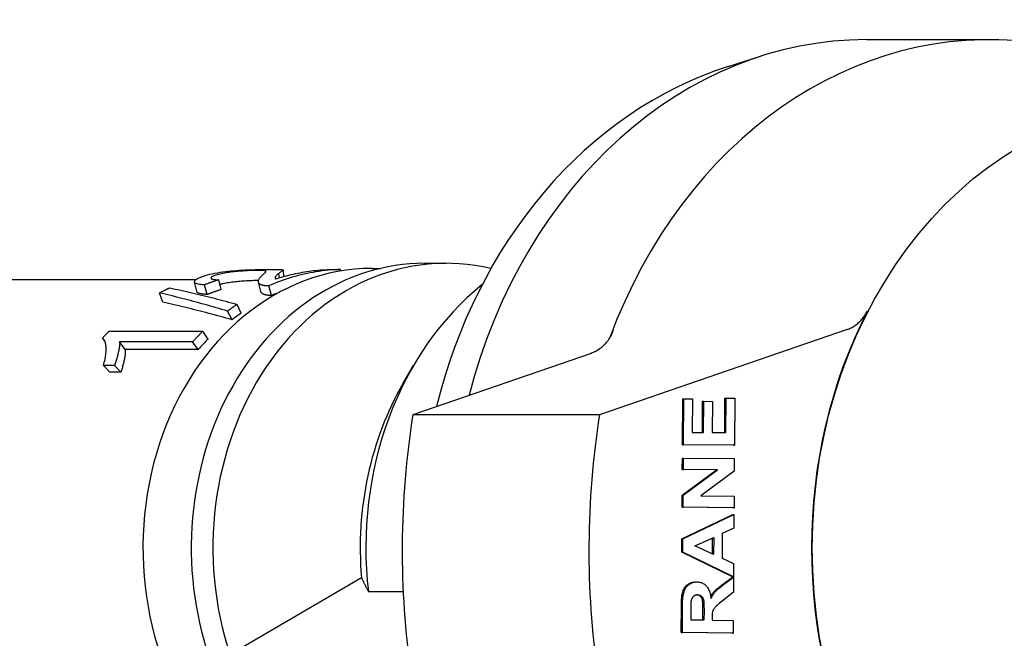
# Model space of a CAD drawing. Header units: millimetres. Extents: x 210 to 480, y -31 to 299.
# Tile 10 of 12: x 256 to 305, y 262 to 292. Entities that reach past the tile are written whole.
import ezdxf

# ---------------------------------------------------------------- set-up
doc = ezdxf.new("R2010")
doc.units = ezdxf.units.MM
doc.layers.add('Detail', color=2, linetype='Continuous')

msp = doc.modelspace()

# ---------------------------------------------------------------- linework, layer by layer
at = {"layer": 'Detail'}
for p, q in [((297.955, 291.323), (303.977, 291.323)), ((291.16, 289.998), (292.798, 290.518)), ((276.228, 280.323), (277.293, 280.323)), ((269.097, 279.608), (269.066, 279.828)), ((269.278, 279.989), (269.297, 279.668)), ((271.551, 280.019), (272.093, 280.019)), ((272.094, 279.942), (272.093, 280.019)), ((273.647, 280.073), (274.071, 280.073)), ((253.499, 279.523), (264.991, 279.523)), ((265.036, 278.929), (264.916, 279.401)), ((266.232, 279.031), (266.121, 279.512)), ((268.184, 278.929), (268.065, 279.393)), ((263.364, 278.408), (263.199, 278.866)), ((265.544, 278.789), (265.409, 279.261)), ((268.711, 278.74), (268.572, 279.211)), ((266.764, 277.546), (266.548, 277.971)), ((267.212, 277.866), (267.013, 278.304)), ((260.728, 276.987), (265.334, 276.987)), ((265.591, 276.598), (265.334, 276.987)), ((296.997, 277.064), (284.83, 272.878)), ((260.509, 276.494), (260.398, 276.649)), ((264.826, 276.456), (261.238, 276.456)), ((261.514, 276.086), (261.238, 276.456)), ((265.102, 276.086), (264.826, 276.456)), ((265.102, 276.086), (261.514, 276.086)), ((284.413, 275.892), (275.652, 272.878)), ((260.987, 275.292), (260.441, 275.292)), ((260.751, 274.965), (260.441, 275.292)), ((261.296, 274.965), (260.751, 274.965)), ((261.296, 274.965), (260.987, 275.292)), ((275.184, 274.432), (275.689, 275.301)), ((288.906, 271.397), (288.92, 273.659)), ((288.92, 273.659), (288.978, 273.659)), ((288.963, 271.397), (288.978, 273.659)), ((288.978, 273.659), (289.4, 273.655)), ((289.4, 273.655), (289.39, 272.009)), ((289.886, 272.004), (289.896, 273.536)), ((289.896, 273.536), (289.954, 273.536)), ((289.944, 272.004), (289.954, 273.536)), ((289.954, 273.536), (290.376, 273.532)), ((290.376, 273.532), (290.366, 272)), ((290.985, 271.994), (290.996, 273.697)), ((290.996, 273.697), (291.054, 273.697)), ((291.042, 271.993), (291.054, 273.697)), ((291.054, 273.697), (291.476, 273.693)), ((291.476, 273.693), (291.461, 271.373)), ((284.83, 272.878), (275.652, 272.878)), ((289.39, 272.009), (289.944, 272.004)), ((290.366, 272), (291.042, 271.993)), ((291.404, 271.373), (288.906, 271.397)), ((288.906, 271.397), (288.963, 271.397)), ((291.461, 271.373), (288.963, 271.397)), ((291.404, 271.373), (291.461, 271.373)), ((288.898, 270.174), (288.901, 270.744)), ((288.901, 270.744), (288.959, 270.744)), ((288.955, 270.174), (288.959, 270.744)), ((288.959, 270.744), (291.457, 270.72)), ((291.457, 270.72), (291.453, 270.104)), ((288.89, 268.921), (290.573, 270.158)), ((288.898, 270.174), (288.955, 270.174)), ((290.573, 270.158), (288.898, 270.174)), ((288.947, 268.921), (290.631, 270.158)), ((290.631, 270.158), (288.955, 270.174)), ((291.453, 270.104), (289.806, 268.885)), ((290.573, 270.158), (290.631, 270.158)), ((288.886, 268.324), (288.89, 268.921)), ((288.89, 268.921), (288.947, 268.921)), ((288.943, 268.324), (288.947, 268.921)), ((289.806, 268.885), (291.445, 268.869)), ((291.445, 268.869), (291.441, 268.3)), ((291.384, 268.3), (288.886, 268.324)), ((288.886, 268.324), (288.943, 268.324)), ((291.441, 268.3), (288.943, 268.324)), ((291.384, 268.3), (291.441, 268.3)), ((288.876, 266.771), (291.382, 267.965)), ((288.933, 266.771), (291.439, 267.965)), ((291.382, 267.965), (291.439, 267.965)), ((291.439, 267.965), (291.435, 267.296)), ((291.435, 267.296), (290.866, 267.036)), ((288.871, 266.116), (288.876, 266.771)), ((288.876, 266.771), (288.933, 266.771)), ((288.929, 266.116), (288.933, 266.771)), ((289.513, 266.431), (290.442, 266.843)), ((290.379, 266.034), (290.384, 266.817)), ((290.442, 266.843), (290.436, 266.008)), ((290.866, 267.036), (290.858, 265.818)), ((290.436, 266.008), (289.513, 266.431)), ((288.871, 266.116), (288.929, 266.116)), ((291.362, 264.906), (288.871, 266.116)), ((291.419, 264.906), (288.929, 266.116)), ((290.858, 265.818), (291.424, 265.559)), ((291.424, 265.559), (291.419, 264.906)), ((273.127, 264.857), (264.837, 260.015)), ((290.872, 264.518), (291.362, 264.885)), ((290.929, 264.518), (291.419, 264.885)), ((291.362, 264.906), (291.419, 264.906)), ((291.362, 264.885), (291.419, 264.885)), ((291.419, 264.885), (291.414, 264.148)), ((289.556, 264.654), (289.613, 264.654)), ((273.466, 264.174), (275.178, 264.174)), ((291.414, 264.148), (290.867, 263.709)), ((288.846, 262.164), (288.854, 263.461)), ((288.903, 262.164), (288.912, 263.461)), ((289.33, 262.776), (289.333, 263.257)), ((289.907, 262.77), (289.91, 263.225)), ((289.967, 263.225), (289.964, 262.77)), ((290.363, 262.891), (290.362, 262.766)), ((289.964, 262.77), (289.33, 262.776)), ((290.362, 262.766), (291.405, 262.756)), ((291.405, 262.756), (291.401, 262.14)), ((291.344, 262.14), (288.846, 262.164)), ((288.846, 262.164), (288.903, 262.164)), ((291.401, 262.14), (288.903, 262.164)), ((291.344, 262.14), (291.401, 262.14))]:
    msp.add_line(p, q, dxfattribs=at)
at = {"layer": 'Detail', "flags": 128}
for points in [[(291.16, 289.998), (290.521, 289.781), (289.888, 289.54), (289.263, 289.274), (288.646, 288.985), (288.038, 288.672), (287.439, 288.337), (286.851, 287.979), (286.273, 287.598), (285.706, 287.196), (285.152, 286.773), (284.609, 286.33), (284.08, 285.866), (283.564, 285.382), (283.062, 284.879), (282.574, 284.359), (282.101, 283.82), (281.643, 283.264), (281.2, 282.691), (280.774, 282.102), (280.363, 281.498), (279.97, 280.879), (279.593, 280.246), (279.234, 279.599), (278.892, 278.939), (278.568, 278.268), (278.262, 277.584), (277.974, 276.89), (277.705, 276.185), (277.455, 275.472), (277.224, 274.749), (277.012, 274.018), (276.819, 273.28)], [(265.409, 279.261), (265.317, 279.267), (265.235, 279.275), (265.162, 279.286), (265.098, 279.298), (265.044, 279.312), (264.999, 279.328), (264.964, 279.346), (264.938, 279.365), (264.921, 279.387), (264.914, 279.41), (264.916, 279.434), (264.928, 279.46), (264.95, 279.487), (264.98, 279.515), (265.02, 279.543), (265.069, 279.572), (265.127, 279.602), (265.194, 279.632), (265.27, 279.661), (265.356, 279.691), (265.451, 279.721), (265.555, 279.751), (265.669, 279.78), (265.792, 279.808)], [(266.242, 279.805), (266.165, 279.787), (266.096, 279.77), (266.032, 279.752), (265.974, 279.735), (265.923, 279.717), (265.877, 279.7), (265.838, 279.683), (265.804, 279.667), (265.777, 279.651), (265.756, 279.635), (265.741, 279.62), (265.732, 279.605), (265.729, 279.591), (265.732, 279.578), (265.742, 279.566), (265.759, 279.555), (265.782, 279.545), (265.811, 279.537), (265.847, 279.53), (265.889, 279.523), (265.937, 279.519), (265.992, 279.515), (266.053, 279.513), (266.121, 279.512)], [(265.792, 279.808), (265.921, 279.835), (266.052, 279.859), (266.183, 279.881), (266.315, 279.9), (266.447, 279.918), (266.58, 279.933), (266.714, 279.947), (266.849, 279.959), (266.983, 279.969), (267.119, 279.978), (267.255, 279.986), (267.391, 279.993), (267.526, 279.999), (267.657, 280.003), (267.784, 280.007), (267.908, 280.01), (268.027, 280.012), (268.143, 280.014), (268.254, 280.016), (268.362, 280.017), (268.466, 280.018), (268.566, 280.018), (268.662, 280.019), (268.755, 280.019)], [(268.058, 279.972), (268, 279.971), (267.941, 279.971), (267.879, 279.97), (267.814, 279.968), (267.747, 279.966), (267.677, 279.964), (267.606, 279.961), (267.531, 279.957), (267.454, 279.953), (267.375, 279.948), (267.293, 279.943), (267.209, 279.937), (267.124, 279.93), (267.04, 279.923), (266.956, 279.915), (266.874, 279.906), (266.792, 279.896), (266.711, 279.886), (266.63, 279.875), (266.551, 279.863), (266.472, 279.85), (266.395, 279.836), (266.318, 279.821), (266.242, 279.805)], [(268.209, 279.686), (268.248, 279.724), (268.284, 279.757), (268.316, 279.787), (268.344, 279.813), (268.368, 279.836), (268.388, 279.857), (268.404, 279.875), (268.416, 279.89), (268.424, 279.903), (268.427, 279.915), (268.426, 279.924), (268.421, 279.933), (268.412, 279.94), (268.4, 279.946), (268.383, 279.951), (268.362, 279.956), (268.338, 279.959), (268.309, 279.963), (268.277, 279.966), (268.241, 279.968), (268.201, 279.969), (268.157, 279.971), (268.109, 279.971), (268.058, 279.972)], [(272.093, 280.019), (271.943, 280.013), (271.793, 280.005), (271.644, 279.994), (271.494, 279.981), (271.345, 279.965), (271.196, 279.947), (271.047, 279.926), (270.898, 279.903), (270.75, 279.878), (270.601, 279.85), (270.454, 279.82), (270.306, 279.787), (270.159, 279.752), (270.012, 279.715), (269.866, 279.675), (269.72, 279.633), (269.575, 279.588), (269.43, 279.541), (269.285, 279.492), (269.141, 279.44), (268.998, 279.387), (268.856, 279.33), (268.714, 279.272), (268.572, 279.211)], [(268.755, 280.019), (268.821, 280.019), (268.884, 280.018), (268.941, 280.018), (268.995, 280.018), (269.043, 280.017), (269.087, 280.016), (269.127, 280.015), (269.162, 280.013), (269.193, 280.012), (269.218, 280.009), (269.24, 280.007), (269.256, 280.003), (269.268, 279.999), (269.276, 279.995), (269.278, 279.989), (269.277, 279.982), (269.27, 279.974), (269.257, 279.963), (269.239, 279.95), (269.215, 279.934), (269.186, 279.914), (269.151, 279.89), (269.111, 279.862), (269.066, 279.828)], [(269.066, 279.828), (269.039, 279.807), (269.014, 279.787), (268.991, 279.767), (268.971, 279.748), (268.953, 279.73), (268.936, 279.713), (268.922, 279.697), (268.91, 279.682), (268.9, 279.668), (268.892, 279.656), (268.886, 279.645), (268.883, 279.636), (268.88, 279.628), (268.879, 279.62), (268.879, 279.612), (268.879, 279.604), (268.88, 279.597), (268.883, 279.59), (268.886, 279.582), (268.89, 279.576), (268.895, 279.569), (268.901, 279.563), (268.907, 279.556), (268.915, 279.551)], [(268.915, 279.551), (269.023, 279.585), (269.13, 279.619), (269.239, 279.651), (269.347, 279.682), (269.455, 279.711), (269.564, 279.739), (269.673, 279.766), (269.783, 279.792), (269.892, 279.816), (270.002, 279.839), (270.112, 279.86), (270.222, 279.88), (270.332, 279.899), (270.442, 279.917), (270.552, 279.933), (270.663, 279.948), (270.774, 279.962), (270.884, 279.974), (270.995, 279.985), (271.106, 279.994), (271.217, 280.002), (271.328, 280.009), (271.44, 280.015), (271.551, 280.019)], [(266.121, 279.512), (266.091, 279.502), (266.061, 279.493), (266.031, 279.483), (266.002, 279.474), (265.972, 279.464), (265.942, 279.454), (265.912, 279.444), (265.882, 279.434), (265.853, 279.424), (265.823, 279.413), (265.793, 279.403), (265.763, 279.393), (265.734, 279.382), (265.704, 279.372), (265.675, 279.361), (265.645, 279.35), (265.615, 279.34), (265.586, 279.329), (265.556, 279.318), (265.527, 279.307), (265.497, 279.295), (265.468, 279.284), (265.438, 279.273), (265.409, 279.261)], [(266.314, 279.313), (266.308, 279.311), (266.302, 279.31), (266.296, 279.308), (266.289, 279.307), (266.283, 279.306), (266.277, 279.304), (266.271, 279.303), (266.265, 279.301), (266.259, 279.3), (266.253, 279.299), (266.247, 279.297), (266.242, 279.296), (266.236, 279.294), (266.23, 279.293), (266.224, 279.292), (266.219, 279.29), (266.213, 279.289), (266.207, 279.287), (266.202, 279.286), (266.196, 279.285), (266.191, 279.283), (266.185, 279.282), (266.18, 279.28), (266.175, 279.279)], [(268.067, 279.473), (268.01, 279.473), (267.951, 279.472), (267.889, 279.471), (267.825, 279.469), (267.76, 279.467), (267.691, 279.465), (267.621, 279.462), (267.548, 279.458), (267.473, 279.454), (267.396, 279.45), (267.317, 279.445), (267.236, 279.439), (267.154, 279.432), (267.074, 279.425), (266.994, 279.417), (266.915, 279.409), (266.837, 279.4), (266.76, 279.39), (266.683, 279.379), (266.608, 279.368), (266.533, 279.355), (266.459, 279.342), (266.386, 279.328), (266.314, 279.313)], [(268.254, 279.243), (268.225, 279.253), (268.199, 279.263), (268.174, 279.275), (268.153, 279.287), (268.133, 279.3), (268.116, 279.314), (268.101, 279.329), (268.088, 279.344), (268.078, 279.36), (268.07, 279.377), (268.065, 279.394), (268.062, 279.412), (268.061, 279.43), (268.062, 279.45), (268.066, 279.47), (268.073, 279.492), (268.081, 279.514), (268.092, 279.537), (268.105, 279.561), (268.121, 279.585), (268.139, 279.61), (268.16, 279.635), (268.183, 279.661), (268.209, 279.686)], [(263.199, 278.866), (263.22, 278.877), (263.24, 278.888), (263.261, 278.898), (263.282, 278.909), (263.302, 278.92), (263.323, 278.931), (263.344, 278.942), (263.364, 278.952), (263.385, 278.963), (263.406, 278.973), (263.426, 278.984), (263.447, 278.994), (263.468, 279.005), (263.489, 279.015), (263.51, 279.025), (263.53, 279.036), (263.551, 279.046), (263.572, 279.056), (263.593, 279.066), (263.614, 279.076), (263.635, 279.086), (263.656, 279.096), (263.677, 279.106), (263.698, 279.116)], [(266.548, 277.971), (266.406, 278.013), (266.265, 278.054), (266.124, 278.095), (265.983, 278.136), (265.842, 278.177), (265.701, 278.217), (265.56, 278.256), (265.42, 278.295), (265.28, 278.334), (265.14, 278.373), (265, 278.41), (264.861, 278.448), (264.721, 278.485), (264.582, 278.522), (264.443, 278.558), (264.304, 278.594), (264.165, 278.629), (264.027, 278.664), (263.889, 278.699), (263.75, 278.733), (263.612, 278.767), (263.474, 278.8), (263.337, 278.833), (263.199, 278.866)], [(263.698, 279.116), (263.834, 279.087), (263.971, 279.058), (264.107, 279.028), (264.244, 278.998), (264.381, 278.967), (264.518, 278.936), (264.655, 278.904), (264.793, 278.872), (264.93, 278.84), (265.068, 278.807), (265.206, 278.774), (265.344, 278.74), (265.482, 278.706), (265.62, 278.672), (265.759, 278.637), (265.897, 278.601), (266.036, 278.566), (266.175, 278.529), (266.314, 278.493), (266.454, 278.456), (266.593, 278.418), (266.733, 278.381), (266.873, 278.342), (267.013, 278.304)], [(265.544, 278.789), (265.505, 278.791), (265.467, 278.794), (265.431, 278.797), (265.397, 278.8), (265.364, 278.803), (265.333, 278.807), (265.303, 278.811), (265.275, 278.816), (265.248, 278.82), (265.223, 278.826), (265.199, 278.831), (265.177, 278.837), (265.157, 278.843), (265.138, 278.849), (265.121, 278.856), (265.105, 278.863), (265.091, 278.87), (265.078, 278.878), (265.067, 278.886), (265.058, 278.894), (265.05, 278.902), (265.044, 278.911), (265.039, 278.92), (265.036, 278.929)], [(266.232, 279.031), (266.203, 279.021), (266.174, 279.012), (266.145, 279.003), (266.116, 278.994), (266.088, 278.984), (266.059, 278.975), (266.03, 278.965), (266.001, 278.955), (265.972, 278.946), (265.944, 278.936), (265.915, 278.926), (265.886, 278.916), (265.858, 278.906), (265.829, 278.895), (265.8, 278.885), (265.772, 278.875), (265.743, 278.864), (265.715, 278.854), (265.686, 278.843), (265.657, 278.833), (265.629, 278.822), (265.601, 278.811), (265.572, 278.8), (265.544, 278.789)], [(268.39, 278.771), (268.375, 278.776), (268.361, 278.78), (268.348, 278.785), (268.334, 278.79), (268.322, 278.796), (268.31, 278.801), (268.298, 278.807), (268.287, 278.813), (268.277, 278.819), (268.267, 278.825), (268.257, 278.831), (268.249, 278.838), (268.24, 278.845), (268.232, 278.852), (268.225, 278.859), (268.218, 278.866), (268.212, 278.873), (268.207, 278.881), (268.201, 278.888), (268.197, 278.896), (268.193, 278.904), (268.189, 278.912), (268.186, 278.92), (268.184, 278.929)], [(268.572, 279.211), (268.555, 279.211), (268.538, 279.211), (268.522, 279.211), (268.506, 279.211), (268.49, 279.211), (268.474, 279.212), (268.459, 279.213), (268.445, 279.213), (268.43, 279.214), (268.416, 279.215), (268.402, 279.216), (268.389, 279.218), (268.376, 279.219), (268.363, 279.221), (268.35, 279.222), (268.338, 279.224), (268.327, 279.226), (268.315, 279.228), (268.304, 279.23), (268.293, 279.232), (268.283, 279.235), (268.273, 279.237), (268.263, 279.24), (268.254, 279.243)], [(266.764, 277.546), (266.62, 277.586), (266.476, 277.626), (266.333, 277.666), (266.19, 277.705), (266.047, 277.744), (265.904, 277.783), (265.762, 277.821), (265.619, 277.858), (265.477, 277.896), (265.335, 277.933), (265.193, 277.969), (265.051, 278.006), (264.91, 278.041), (264.769, 278.077), (264.627, 278.112), (264.486, 278.146), (264.345, 278.18), (264.205, 278.214), (264.064, 278.247), (263.924, 278.28), (263.784, 278.313), (263.644, 278.345), (263.504, 278.377), (263.364, 278.408)], [(268.711, 278.74), (268.694, 278.74), (268.677, 278.74), (268.661, 278.74), (268.645, 278.741), (268.629, 278.741), (268.613, 278.742), (268.598, 278.742), (268.583, 278.743), (268.569, 278.744), (268.555, 278.745), (268.541, 278.746), (268.527, 278.747), (268.514, 278.748), (268.501, 278.75), (268.488, 278.751), (268.476, 278.753), (268.464, 278.755), (268.453, 278.757), (268.441, 278.759), (268.431, 278.761), (268.42, 278.764), (268.41, 278.766), (268.4, 278.768), (268.39, 278.771)], [(267.013, 278.304), (266.993, 278.29), (266.974, 278.277), (266.954, 278.263), (266.935, 278.25), (266.915, 278.237), (266.896, 278.223), (266.876, 278.209), (266.857, 278.196), (266.837, 278.182), (266.818, 278.168), (266.798, 278.154), (266.779, 278.141), (266.76, 278.127), (266.74, 278.113), (266.721, 278.099), (266.702, 278.085), (266.682, 278.071), (266.663, 278.056), (266.644, 278.042), (266.625, 278.028), (266.605, 278.014), (266.586, 277.999), (266.567, 277.985), (266.548, 277.971)], [(296.997, 277.064), (297.048, 277.083), (297.099, 277.103), (297.149, 277.125), (297.198, 277.15), (297.247, 277.175), (297.295, 277.203), (297.343, 277.233), (297.389, 277.264), (297.435, 277.297), (297.481, 277.331), (297.525, 277.368), (297.568, 277.406), (297.611, 277.445), (297.652, 277.486), (297.692, 277.529), (297.731, 277.573), (297.769, 277.618), (297.806, 277.665), (297.842, 277.713), (297.876, 277.763), (297.909, 277.814), (297.941, 277.866), (297.972, 277.919), (298.001, 277.974)], [(260.398, 276.649), (260.412, 276.664), (260.426, 276.678), (260.439, 276.692), (260.453, 276.707), (260.466, 276.721), (260.48, 276.735), (260.493, 276.749), (260.507, 276.764), (260.521, 276.778), (260.535, 276.792), (260.548, 276.806), (260.562, 276.82), (260.576, 276.834), (260.589, 276.848), (260.603, 276.862), (260.617, 276.876), (260.631, 276.89), (260.645, 276.904), (260.659, 276.918), (260.672, 276.932), (260.686, 276.945), (260.7, 276.959), (260.714, 276.973), (260.728, 276.987)], [(265.334, 276.987), (265.313, 276.965), (265.291, 276.944), (265.269, 276.922), (265.248, 276.901), (265.226, 276.879), (265.205, 276.858), (265.183, 276.836), (265.162, 276.814), (265.141, 276.792), (265.119, 276.77), (265.098, 276.748), (265.077, 276.726), (265.056, 276.704), (265.035, 276.681), (265.014, 276.659), (264.993, 276.637), (264.972, 276.614), (264.951, 276.592), (264.93, 276.569), (264.909, 276.547), (264.889, 276.524), (264.868, 276.501), (264.847, 276.479), (264.826, 276.456)], [(285.499, 277.004), (285.472, 276.938), (285.443, 276.872), (285.412, 276.808), (285.38, 276.746), (285.345, 276.685), (285.309, 276.626), (285.27, 276.568), (285.231, 276.512), (285.189, 276.457), (285.146, 276.405), (285.101, 276.354), (285.055, 276.305), (285.008, 276.259), (284.959, 276.214), (284.909, 276.171), (284.858, 276.131), (284.805, 276.093), (284.752, 276.057), (284.697, 276.024), (284.642, 275.992), (284.586, 275.964), (284.529, 275.937), (284.471, 275.913), (284.413, 275.892)], [(260.441, 275.292), (260.465, 275.377), (260.486, 275.46), (260.505, 275.54), (260.522, 275.617), (260.537, 275.693), (260.549, 275.766), (260.559, 275.837), (260.567, 275.906), (260.573, 275.972), (260.576, 276.036), (260.577, 276.099), (260.575, 276.159), (260.572, 276.216), (260.566, 276.271), (260.558, 276.322), (260.549, 276.37), (260.537, 276.415), (260.524, 276.457), (260.508, 276.496), (260.491, 276.533), (260.471, 276.566), (260.449, 276.597), (260.425, 276.624), (260.398, 276.649)], [(261.238, 276.456), (261.24, 276.422), (261.241, 276.387), (261.24, 276.349), (261.237, 276.31), (261.234, 276.269), (261.229, 276.225), (261.222, 276.18), (261.214, 276.133), (261.205, 276.083), (261.195, 276.032), (261.184, 275.978), (261.171, 275.922), (261.157, 275.866), (261.144, 275.81), (261.13, 275.755), (261.115, 275.701), (261.1, 275.647), (261.085, 275.594), (261.07, 275.542), (261.054, 275.49), (261.038, 275.439), (261.021, 275.39), (261.004, 275.34), (260.987, 275.292)], [(261.514, 276.086), (261.517, 276.054), (261.519, 276.019), (261.519, 275.983), (261.518, 275.945), (261.515, 275.906), (261.512, 275.864), (261.507, 275.82), (261.5, 275.775), (261.493, 275.727), (261.484, 275.677), (261.474, 275.626), (261.463, 275.572), (261.451, 275.518), (261.439, 275.464), (261.427, 275.411), (261.414, 275.358), (261.4, 275.307), (261.387, 275.256), (261.373, 275.205), (261.358, 275.156), (261.343, 275.107), (261.328, 275.059), (261.313, 275.011), (261.296, 274.965)], [(273.127, 264.857), (273.141, 264.83), (273.154, 264.803), (273.167, 264.775), (273.18, 264.748), (273.194, 264.72), (273.207, 264.693), (273.221, 264.665), (273.234, 264.637), (273.248, 264.609), (273.262, 264.581), (273.276, 264.552), (273.29, 264.524), (273.304, 264.496), (273.318, 264.467), (273.333, 264.438), (273.347, 264.409), (273.362, 264.38), (273.376, 264.351), (273.391, 264.322), (273.406, 264.293), (273.42, 264.263), (273.435, 264.234), (273.45, 264.204), (273.466, 264.174)], [(288.854, 263.461), (288.856, 263.579), (288.86, 263.689), (288.866, 263.791), (288.874, 263.884), (288.884, 263.968), (288.896, 264.045), (288.91, 264.112), (288.926, 264.172), (288.945, 264.225), (288.967, 264.276), (288.993, 264.324), (289.021, 264.37), (289.053, 264.412), (289.088, 264.452), (289.126, 264.489), (289.168, 264.524), (289.211, 264.555), (289.257, 264.581), (289.304, 264.604), (289.353, 264.622), (289.403, 264.636), (289.454, 264.646), (289.508, 264.652), (289.563, 264.654)], [(288.912, 263.461), (288.913, 263.579), (288.917, 263.689), (288.923, 263.791), (288.931, 263.884), (288.941, 263.968), (288.953, 264.045), (288.968, 264.112), (288.984, 264.172), (289.003, 264.225), (289.025, 264.276), (289.05, 264.324), (289.079, 264.37), (289.11, 264.412), (289.145, 264.452), (289.184, 264.489), (289.225, 264.524), (289.269, 264.555), (289.314, 264.581), (289.361, 264.604), (289.41, 264.622), (289.46, 264.636), (289.512, 264.646), (289.565, 264.652), (289.62, 264.654)], [(289.62, 264.654), (289.666, 264.652), (289.711, 264.647), (289.754, 264.64), (289.796, 264.63), (289.836, 264.617), (289.876, 264.601), (289.913, 264.582), (289.95, 264.561), (289.985, 264.537), (290.019, 264.51), (290.051, 264.481), (290.082, 264.448), (290.112, 264.413), (290.139, 264.375), (290.165, 264.334), (290.189, 264.291), (290.211, 264.244), (290.231, 264.195), (290.249, 264.143), (290.265, 264.089), (290.279, 264.031), (290.291, 263.971), (290.301, 263.908), (290.31, 263.843)], [(290.298, 263.931), (290.313, 263.957), (290.328, 263.983), (290.344, 264.008), (290.359, 264.032), (290.375, 264.056), (290.391, 264.079), (290.407, 264.101), (290.423, 264.122), (290.44, 264.143), (290.457, 264.162), (290.474, 264.182), (290.493, 264.202), (290.514, 264.223), (290.537, 264.245), (290.562, 264.268), (290.588, 264.292), (290.617, 264.316), (290.648, 264.342), (290.68, 264.369), (290.715, 264.397), (290.751, 264.426), (290.79, 264.455), (290.83, 264.486), (290.872, 264.518)], [(290.31, 263.843), (290.326, 263.875), (290.343, 263.907), (290.359, 263.938), (290.376, 263.968), (290.394, 263.996), (290.411, 264.024), (290.429, 264.051), (290.447, 264.077), (290.465, 264.102), (290.484, 264.126), (290.502, 264.149), (290.521, 264.171), (290.542, 264.193), (290.565, 264.216), (290.59, 264.241), (290.618, 264.267), (290.648, 264.294), (290.681, 264.322), (290.716, 264.352), (290.754, 264.382), (290.794, 264.414), (290.837, 264.448), (290.882, 264.482), (290.929, 264.518)], [(289.344, 263.708), (289.348, 263.732), (289.352, 263.755), (289.358, 263.778), (289.364, 263.799), (289.372, 263.82), (289.38, 263.84), (289.388, 263.858), (289.398, 263.876), (289.408, 263.893), (289.419, 263.909), (289.431, 263.924), (289.444, 263.938), (289.457, 263.951), (289.472, 263.963), (289.486, 263.974), (289.502, 263.983), (289.518, 263.992), (289.534, 263.999), (289.552, 264.005), (289.57, 264.01), (289.588, 264.014), (289.608, 264.017), (289.628, 264.018), (289.648, 264.019)], [(289.91, 263.225), (289.91, 263.327), (289.909, 263.419), (289.907, 263.502), (289.905, 263.575), (289.901, 263.638), (289.897, 263.692), (289.891, 263.736), (289.885, 263.771), (289.878, 263.798), (289.869, 263.823), (289.859, 263.846), (289.848, 263.869), (289.835, 263.89), (289.821, 263.909), (289.806, 263.927), (289.789, 263.944), (289.772, 263.959), (289.753, 263.973), (289.733, 263.985), (289.712, 263.995), (289.689, 264.004), (289.666, 264.01), (289.642, 264.015), (289.616, 264.018)], [(289.648, 264.019), (289.676, 264.017), (289.702, 264.014), (289.727, 264.009), (289.751, 264.002), (289.774, 263.993), (289.796, 263.982), (289.816, 263.969), (289.835, 263.954), (289.853, 263.938), (289.87, 263.919), (289.885, 263.9), (289.899, 263.879), (289.911, 263.856), (289.922, 263.832), (289.932, 263.807), (289.94, 263.78), (289.947, 263.747), (289.953, 263.704), (289.958, 263.65), (289.962, 263.586), (289.964, 263.511), (289.966, 263.426), (289.967, 263.331), (289.967, 263.225)], [(289.333, 263.257), (289.333, 263.288), (289.333, 263.317), (289.334, 263.346), (289.334, 263.373), (289.334, 263.4), (289.335, 263.425), (289.335, 263.45), (289.335, 263.473), (289.336, 263.496), (289.336, 263.517), (289.336, 263.537), (289.337, 263.557), (289.337, 263.575), (289.338, 263.592), (289.338, 263.608), (289.339, 263.624), (289.339, 263.638), (289.34, 263.651), (289.34, 263.663), (289.341, 263.674), (289.342, 263.684), (289.342, 263.693), (289.343, 263.701), (289.344, 263.708)], [(290.867, 263.709), (290.797, 263.653), (290.734, 263.6), (290.678, 263.553), (290.628, 263.51), (290.585, 263.472), (290.549, 263.439), (290.52, 263.41), (290.497, 263.386), (290.479, 263.365), (290.462, 263.342), (290.447, 263.32), (290.433, 263.297), (290.42, 263.274), (290.41, 263.251), (290.4, 263.227), (290.392, 263.203), (290.386, 263.176), (290.38, 263.147), (290.375, 263.113), (290.371, 263.076), (290.368, 263.035), (290.365, 262.991), (290.364, 262.943), (290.363, 262.891)]]:
    msp.add_lwpolyline(points, dxfattribs=at)
at = {"layer": 'Detail'}
for centre, major_axis, start_param, end_param in [((303.977, 266.323), (0, 25), 6.179317, 7.427587), ((297.955, 266.323), (0, 25), 0, 1.265794), ((277.293, 266.323), (0, 14), 6.09048, 8.237916), ((276.228, 266.323), (0, 14), 0, 1.994824), ((273.647, 266.323), (0, 13.75), 0, 2.376446), ((272.38, 266.323), (0, 13.2), 0.309128, 0.346159), ((286.04, 266.323), (0, -15.501), 3.723575, 4.851497), ((272.457, 266.323), (0, -13.2), 3.648043, 3.696085), ((313.183, 266.323), (0, -21.892), 4.151218, 5.272129), ((272.38, 266.323), (0, -13.2), 3.820345, 3.879935), ((284.533, 266.323), (0, -14.001), 4.094706, 4.817325), ((304.005, 266.205), (0, -35.25), 4.521912, 4.887058), ((313.183, 266.205), (0, -35.25), 4.521912, 4.887058)]:
    msp.add_ellipse(centre, major_axis=major_axis, ratio=0.819152, start_param=start_param, end_param=end_param, dxfattribs=at)
msp.add_ellipse((313.212, 266.323), major_axis=(0, -21.883), ratio=0.819152, dxfattribs=at)

doc.saveas('drawing.dxf')
